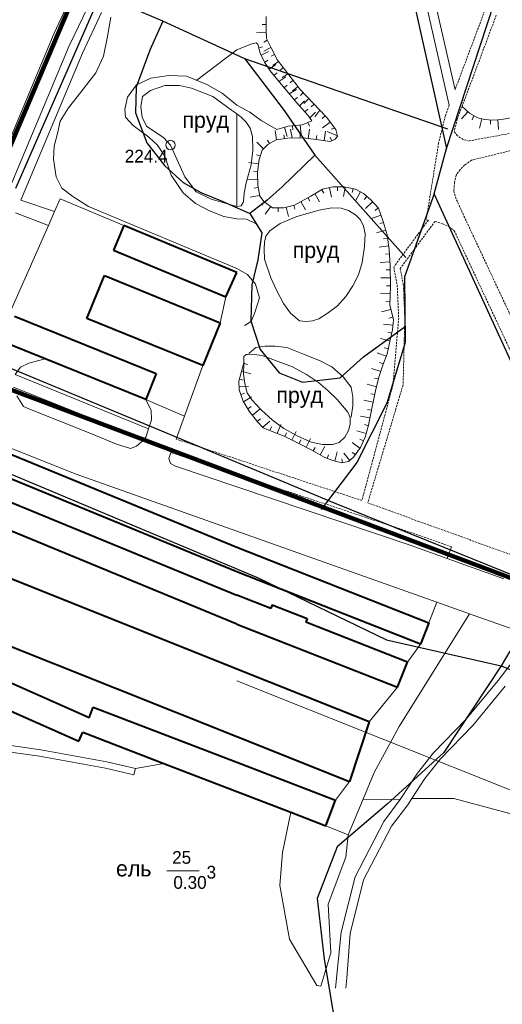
# Model space of a CAD drawing. Extents: x 13 to 4138, y -4831 to -1000.
# Tile 45 of 203: x 1946 to 2066, y -4004 to -3757. Entities that reach past the tile are written whole.
import ezdxf
from ezdxf.enums import TextEntityAlignment as Align

# ---------------------------------------------------------------- set-up
doc = ezdxf.new("R2010")
doc.units = 0
doc.header["$MEASUREMENT"] = 0
doc.linetypes.add('DASHED', pattern=[0.75, 0.5, -0.25])
for name, color, linetype in [('11', 7, 'CONTINUOUS'), ('18', 7, 'CONTINUOUS'), ('24', 7, 'CONTINUOUS'), ('30', 7, 'CONTINUOUS'), ('34', 7, 'CONTINUOUS'), ('37', 7, 'CONTINUOUS'), ('40', 7, 'CONTINUOUS'), ('42', 7, 'CONTINUOUS'), ('6', 7, 'CONTINUOUS'), ('границы команд_1', 10, 'CONTINUOUS'), ('ПЕШЕХОДНЫЕ_ДОРОЖКИ', 3, 'CONTINUOUS'), ('ТРОПЫ', 32, 'CONTINUOUS'), ('ТРОТУАРЫ', 7, 'CONTINUOUS')]:
    doc.layers.add(name, color=color, linetype=linetype)
doc.styles.get("Standard").update_dxf_attribs({"font": 'txt', "height": 0.2})

msp = doc.modelspace()

# ---------------------------------------------------------------- linework, layer by layer
at = {"layer": '11', "color": 253, "linetype": 'Continuous', "lineweight": 0}
for p, q in [((1954.35, -3805.26), (1955.75, -3802.11)), ((1955.75, -3802.11), (1971.71, -3808.78)), ((1952.79, -3808.8), (1954.35, -3805.26)), ((1940.81, -3835.91), (1952.79, -3808.8)), ((1997.21, -3826.69), (1995.85, -3833.17)), ((1991.48, -3843.89), (1986.87, -3856.55)), ((1986.87, -3856.55), (1977.18, -3852.44)), ((2046.01, -3913.72), (2042.71, -3918.28)), ((2040.24, -3924.56), (2033.14, -3933.24)), ((2028.19, -3948.2), (2024.75, -3952.88))]:
    msp.add_line(p, q, dxfattribs=at)
at = {"layer": '18', "color": 253, "linetype": 'Continuous', "lineweight": 0}
msp.add_line((2192.71, -4000), (2000, -3922.94), dxfattribs=at)
at = {"layer": '24', "color": 253, "linetype": 'Continuous', "lineweight": 0}
for p, q in [((1954.28, -3760.59), (1961.04, -3745.95)), ((1967.02, -3745.06), (1957.99, -3763.78)), ((2046.36, -3748.42), (2053.21, -3778.65)), ((2048.56, -3747.89), (2054.65, -3774.8)), ((1966.13, -3755.36), (1961.34, -3765.61)), ((1954.28, -3760.59), (1939.25, -3796.41)), ((1957.99, -3763.78), (1943.61, -3798.07)), ((1961.34, -3765.61), (1945.9, -3802.44)), ((1945.9, -3802.44), (1954.35, -3805.26)), ((1944.58, -3805.6), (1952.79, -3808.8)), ((1945.84, -3844.27), (1947.93, -3843.29)), ((1947.93, -3843.29), (1951.98, -3842.23)), ((1944.45, -3846.13), (1945.84, -3844.27)), ((1944.45, -3846.13), (1977.89, -3859.76)), ((1944.03, -3849.3), (1976.81, -3862.47)), ((1946.54, -3854.18), (1944.86, -3851.53)), ((1977.18, -3852.44), (1978.5, -3855.16)), ((1948.3, -3854.89), (1946.54, -3854.18)), ((1948.3, -3854.89), (1963.85, -3861.08)), ((1978.5, -3855.16), (1978.64, -3857.53)), ((1926.63, -3857.93), (1959.76, -3871.12)), ((1978.64, -3857.53), (1977.89, -3859.76)), ((1986.87, -3856.55), (1984.8, -3862.34)), ((1977.89, -3859.76), (1977.25, -3861.72)), ((1963.85, -3861.08), (1969.82, -3863.57)), ((1976.81, -3862.47), (1974.87, -3864.1)), ((1977.25, -3861.72), (1976.81, -3862.47)), ((1969.82, -3863.57), (1973.34, -3864.66)), ((1974.87, -3864.1), (1973.34, -3864.66)), ((1983.49, -3865.7), (1982.96, -3867.18)), ((1982.96, -3867.18), (1983.38, -3868.43)), ((1983.38, -3868.43), (1984.67, -3869.15)), ((2000, -3874.31), (1984.67, -3869.15)), ((1959.76, -3871.12), (2000, -3885.41)), ((2043.4, -3888.92), (2000, -3874.31)), ((2000, -3885.41), (2050.07, -3903.2)), ((2052.72, -3892.28), (2043.4, -3888.92)), ((2052.72, -3892.28), (2053.76, -3889.39)), ((2066.88, -3897.39), (2052.72, -3892.28)), ((2050.07, -3903.2), (2048.12, -3908.38)), ((2050.07, -3903.2), (2058.27, -3906.12)), ((2058.27, -3906.12), (2040.63, -3934.41)), ((2058.27, -3906.12), (2073.95, -3911.69)), ((2073.95, -3911.69), (2065.43, -3922.83)), ((2065.43, -3922.83), (2057.37, -3932.64)), ((2067.21, -3924.24), (2059.07, -3934.15)), ((2040.63, -3934.41), (2034.38, -3945.93)), ((2057.37, -3932.64), (2049.3, -3941.02)), ((2059.07, -3934.15), (2051.01, -3942.51)), ((2049.3, -3941.02), (2045.27, -3946.07)), ((2051.01, -3942.51), (2047.12, -3947.4)), ((2034.38, -3945.93), (2031.62, -3952.6)), ((2045.27, -3946.07), (2040.95, -3952.71)), ((2047.12, -3947.4), (2043.86, -3952.41)), ((2031.62, -3952.6), (2027.92, -3961.54)), ((2040.95, -3952.71), (2036.8, -3958.19)), ((2042.81, -3954.01), (2038.72, -3959.41)), ((2043.86, -3952.41), (2042.81, -3954.01)), ((2022.29, -3959.28), (2027.92, -3961.54)), ((2036.8, -3958.19), (2029.6, -3972.05)), ((2038.72, -3959.41), (2031.74, -3972.86)), ((2029.6, -3972.05), (2026.14, -3985.92)), ((2031.74, -3972.86), (2028.39, -3986.28)), ((2026.14, -3985.92), (2024.75, -4000)), ((2028.39, -3986.28), (2027.55, -3997.51)), ((2027.55, -3997.51), (2027.3, -4000))]:
    msp.add_line(p, q, dxfattribs=at)
at = {"layer": '24', "color": 253, "linetype": 'DASHED', "lineweight": 0}
for p, q in [((2062.07, -3755), (2054.65, -3774.8)), ((2064.97, -3756.1), (2056.41, -3778.93)), ((2053.21, -3778.65), (2052.24, -3781.23)), ((2056.41, -3778.93), (2055.2, -3782.15)), ((2052.24, -3781.23), (2050.54, -3788.15)), ((2055.2, -3782.15), (2054.44, -3785.24)), ((2055.25, -3786.31), (2054.44, -3785.24)), ((2056.65, -3787.22), (2055.25, -3786.31)), ((2069.72, -3785.45), (2058.06, -3787.62)), ((2050.54, -3788.15), (2047.43, -3807.35)), ((2058.06, -3787.62), (2056.65, -3787.22)), ((2070, -3789.67), (2058.76, -3792.43)), ((2057.05, -3793.63), (2055.95, -3794.73)), ((2058.76, -3792.43), (2057.05, -3793.63)), ((2054.95, -3796.14), (2054.55, -3798.04)), ((2055.95, -3794.73), (2054.95, -3796.14)), ((2054.55, -3798.04), (2054.34, -3800.14)), ((2054.34, -3800.14), (2054.75, -3801.65)), ((2054.75, -3801.65), (2056.25, -3805.06)), ((2056.25, -3805.06), (2095.26, -3888.45)), ((2047.98, -3807.44), (2039.29, -3819.21)), ((2049.65, -3807.75), (2040.92, -3819.58)), ((2047.43, -3807.35), (2047.98, -3807.44)), ((2049.65, -3807.75), (2051.55, -3808.36)), ((2051.55, -3808.36), (2053.1, -3809.07)), ((2053.1, -3809.07), (2054.45, -3810.1)), ((2054.45, -3810.1), (2092.54, -3891.53)), ((2039.29, -3819.21), (2040.17, -3823.77)), ((2040.92, -3819.58), (2041.7, -3823.59)), ((2041.7, -3823.59), (2042.08, -3832.16)), ((2040.17, -3823.77), (2040.54, -3832.04)), ((2040.54, -3832.04), (2039.11, -3848.74)), ((2042.08, -3832.16), (2041.64, -3848.74)), ((2039.11, -3848.74), (2031.33, -3877.75)), ((2041.64, -3848.74), (2032.79, -3878.29)), ((2000, -3867.37), (1984.8, -3862.34)), ((2000, -3871.21), (1983.49, -3865.7)), ((2031.33, -3877.75), (2000, -3867.37)), ((2044.45, -3886.03), (2000, -3871.21)), ((2038.19, -3880.27), (2032.79, -3878.29)), ((2045.57, -3882.98), (2038.19, -3880.27)), ((2086.94, -3897.9), (2045.57, -3882.98)), ((2053.76, -3889.39), (2044.45, -3886.03))]:
    msp.add_line(p, q, dxfattribs=at)
at = {"layer": '30', "color": 253, "linetype": 'Continuous', "lineweight": 0}
for p, q in [((1978.35, -3774.95), (1981.98, -3773.69)), ((1981.98, -3773.69), (1985.61, -3773.69)), ((1985.61, -3773.69), (1988.68, -3774.39)), ((1975.98, -3779), (1976.4, -3776.48)), ((1976.4, -3776.48), (1978.35, -3774.95)), ((1988.68, -3774.39), (1993.98, -3776.48)), ((1993.98, -3776.48), (1998.65, -3779.85)), ((1976.26, -3781.65), (1975.98, -3779)), ((1998.65, -3779.85), (1999.4, -3780.37)), ((1999.4, -3780.37), (2000, -3780.81)), ((2000, -3780.81), (2000, -3804.02)), ((2001.08, -3781.6), (2000, -3780.81)), ((2000, -3780.81), (2000, -3804.02)), ((2002.36, -3782.88), (2001.08, -3781.6)), ((1977.37, -3783.89), (1976.26, -3781.65)), ((1981.7, -3786.82), (1977.37, -3783.89)), ((2003.34, -3784.41), (2002.36, -3782.88)), ((2003.91, -3786.47), (2003.34, -3784.41)), ((2004.01, -3789.91), (2003.91, -3786.47)), ((1983.38, -3788.63), (1981.7, -3786.82)), ((1987, -3796.59), (1983.38, -3788.63)), ((2003.6, -3793.62), (2004.01, -3789.91)), ((2002.37, -3798.1), (2003.6, -3793.62)), ((1989.8, -3800.36), (1987, -3796.59)), ((2001.85, -3800.67), (2002.37, -3798.1)), ((1993.57, -3802.18), (1989.8, -3800.36)), ((2001.68, -3802.74), (2001.85, -3800.67)), ((2000, -3804.02), (1993.57, -3802.18)), ((2000, -3804.02), (2001.12, -3803.83)), ((2001.12, -3803.83), (2001.67, -3802.83)), ((2001.67, -3802.83), (2001.68, -3802.74)), ((2015.01, -3806.57), (2020.59, -3804.91)), ((2020.59, -3804.91), (2023.79, -3804.36)), ((2023.79, -3804.36), (2026.14, -3804.48)), ((2026.14, -3804.48), (2027.97, -3804.99)), ((2027.97, -3804.99), (2029.72, -3806.1)), ((2029.72, -3806.1), (2031.01, -3807.38)), ((2008.26, -3810.15), (2010.83, -3808.31)), ((2010.83, -3808.31), (2015.01, -3806.57)), ((2031.01, -3807.38), (2031.69, -3808.96)), ((2007.24, -3811.43), (2008.26, -3810.15)), ((2031.69, -3808.96), (2032.16, -3810.92)), ((2032.16, -3810.92), (2031.99, -3814.07)), ((2006.81, -3814.71), (2006.9, -3813)), ((2006.9, -3813), (2007.24, -3811.43)), ((2006.94, -3817.26), (2006.81, -3814.71)), ((2031.99, -3814.07), (2031.35, -3818.03)), ((2008.48, -3821.91), (2006.94, -3817.26)), ((2031.35, -3818.03), (2030.49, -3821.14)), ((2030.49, -3821.14), (2029.09, -3823.95)), ((2009.93, -3825.02), (2008.48, -3821.91)), ((2011.68, -3828.38), (2009.93, -3825.02)), ((2029.09, -3823.95), (2027.29, -3826.55)), ((2013.43, -3830.77), (2011.68, -3828.38)), ((2027.29, -3826.55), (2025.2, -3828.94)), ((2015.73, -3832.73), (2013.43, -3830.77)), ((2022.64, -3830.85), (2020.51, -3832.17)), ((2025.2, -3828.94), (2022.64, -3830.85)), ((2017.35, -3832.9), (2015.73, -3832.73)), ((2018.97, -3832.69), (2017.35, -3832.9)), ((2020.51, -3832.17), (2018.97, -3832.69)), ((2001.69, -3846.07), (2001.77, -3843.23)), ((2001.77, -3843.23), (2001.78, -3841.64)), ((2001.78, -3841.64), (2002.3, -3841.15)), ((2002.3, -3841.15), (2002.7, -3841.13)), ((2002.7, -3841.13), (2003.71, -3841.07)), ((2003.71, -3841.07), (2006.33, -3841.39)), ((2006.33, -3841.39), (2009.68, -3842.64)), ((2009.68, -3842.64), (2013.96, -3844.21)), ((2013.96, -3844.21), (2017.42, -3846.11)), ((2002.06, -3848.85), (2001.69, -3846.07)), ((2017.42, -3846.11), (2020.45, -3848.12)), ((2020.45, -3848.12), (2022.79, -3850.14)), ((2002.62, -3850.78), (2002.06, -3848.85)), ((2022.79, -3850.14), (2025.13, -3852.43)), ((2003.75, -3852.47), (2002.62, -3850.78)), ((2006.05, -3854.97), (2003.75, -3852.47)), ((2025.13, -3852.43), (2027.83, -3855.57)), ((2008.87, -3857.51), (2006.05, -3854.97)), ((2027.83, -3855.57), (2028.39, -3856.91)), ((2011.78, -3859.69), (2008.87, -3857.51)), ((2028.39, -3856.91), (2028.39, -3858.6)), ((2015.12, -3861.54), (2011.78, -3859.69)), ((2027.99, -3860.21), (2027.06, -3861.86)), ((2028.39, -3858.6), (2027.99, -3860.21)), ((2018.59, -3863.07), (2015.12, -3861.54)), ((2021.46, -3863.71), (2018.59, -3863.07)), ((2027.06, -3861.86), (2025.61, -3863.23)), ((2024, -3863.67), (2021.46, -3863.71)), ((2025.61, -3863.23), (2024, -3863.67)), ((1940.45, -3938.76), (1950.86, -3940.25)), ((1940.27, -3940.37), (1950.6, -3941.84)), ((1950.6, -3941.84), (1967.13, -3944.82)), ((1950.86, -3940.25), (1967.47, -3943.24)), ((1967.47, -3943.24), (1974.6, -3944.95)), ((1967.13, -3944.82), (1974.22, -3946.52)), ((1974.6, -3944.95), (1974.22, -3946.52))]:
    msp.add_line(p, q, dxfattribs=at)
msp.add_circle((1983.38, -3788.63), 1.2, dxfattribs=at)
for p in [(2010.83, -3808.31), (2001.77, -3843.23)]:
    msp.add_point(p, dxfattribs=at)
at = {"layer": '37', "color": 253, "linetype": 'Continuous', "lineweight": 0}
for p, q in [((1967.6, -3761.43), (1968.43, -3756.54)), ((2007.34, -3756.36), (2007.34, -3759.82)), ((2006.34, -3758.39), (2007.34, -3758.39)), ((1966.62, -3766.32), (1967.6, -3761.43)), ((2004.96, -3760.49), (2007.36, -3760.39)), ((2007.34, -3759.82), (2007.42, -3761.93)), ((2003.53, -3763.31), (2000, -3764.79)), ((2004.8, -3762.99), (2003.53, -3763.31)), ((2005.26, -3763.37), (2004.8, -3762.99)), ((2005.81, -3765.59), (2005.26, -3763.37)), ((2006.44, -3763.97), (2005.47, -3764.21)), ((2006.73, -3762.79), (2007.63, -3762.35)), ((2006.75, -3765.1), (2008.53, -3764.13)), ((2007.42, -3761.93), (2008.6, -3764.29)), ((2008.6, -3764.29), (2010.21, -3767.33)), ((1964.67, -3770.51), (1966.62, -3766.32)), ((2000, -3764.79), (1989.94, -3772.36)), ((2006.91, -3767.87), (2005.81, -3765.59)), ((2007.96, -3765.18), (2006.06, -3766.11)), ((2008.57, -3766.37), (2009.46, -3765.9)), ((2008.6, -3770.31), (2006.91, -3767.87)), ((2007.76, -3767.34), (2006.94, -3767.91)), ((2009.76, -3768.47), (2008.08, -3769.56)), ((2008.99, -3768.7), (2010.45, -3767.64)), ((2010.21, -3767.33), (2015.87, -3774.67)), ((2010.88, -3769.83), (2011.67, -3769.22)), ((1960.91, -3775.37), (1964.67, -3770.51)), ((1978.49, -3771.88), (1982.96, -3771.18)), ((1982.96, -3771.18), (1987.42, -3771.32)), ((1987.42, -3771.32), (1992.45, -3773.41)), ((2011.98, -3774.45), (2008.6, -3770.31)), ((2010.06, -3770.52), (2009.28, -3771.15)), ((2012.25, -3771.54), (2010.55, -3772.7)), ((2011.37, -3771.71), (2012.89, -3770.8)), ((1972.63, -3776.62), (1974.86, -3773.55)), ((1974.86, -3773.55), (1978.49, -3771.88)), ((1992.45, -3773.41), (1996.36, -3775.65)), ((2012.59, -3773.61), (2011.81, -3774.25)), ((2013.32, -3773), (2014.11, -3772.39)), ((2013.95, -3775), (2015.33, -3773.97)), ((1957.84, -3779.28), (1960.91, -3775.37)), ((1971.93, -3779.7), (1972.63, -3776.62)), ((1996.36, -3775.65), (2000, -3778.59)), ((2015.02, -3778.08), (2011.98, -3774.45)), ((2014.91, -3774.67), (2013.1, -3775.78)), ((2015.15, -3776.67), (2014.38, -3777.31)), ((2015.87, -3774.67), (2022.46, -3781.67)), ((2015.91, -3776.17), (2016.64, -3775.48)), ((2000, -3778.59), (2001.28, -3779.27)), ((2017.81, -3781.11), (2015.02, -3778.08)), ((2016.91, -3777.5), (2015.7, -3778.82)), ((2016.79, -3778.23), (2018.01, -3776.94)), ((2018.65, -3779.08), (2019.38, -3778.4)), ((2056.41, -3778.93), (2058.31, -3780.64)), ((1955.74, -3782.64), (1957.84, -3779.28)), ((1972.07, -3781.65), (1971.93, -3779.7)), ((2001.28, -3779.27), (2003.28, -3780.35)), ((2003.28, -3780.35), (2006.07, -3782.46)), ((2017.79, -3779.61), (2017.05, -3780.29)), ((2018.82, -3782.55), (2017.81, -3781.11)), ((2019.74, -3780.34), (2018.32, -3781.84)), ((2019.53, -3781.54), (2020.75, -3779.85)), ((2021.39, -3781.99), (2022.12, -3781.31)), ((2056.3, -3782.06), (2057.9, -3780.27)), ((2058.31, -3780.64), (2060.35, -3781.82)), ((2058.91, -3782.26), (2059.33, -3781.23)), ((1955.04, -3785.71), (1955.74, -3782.64)), ((1974.02, -3783.75), (1972.07, -3781.65)), ((1977.93, -3786.68), (1974.02, -3783.75)), ((2006.07, -3782.46), (2010.04, -3784.74)), ((2010.04, -3784.74), (2012.82, -3783.9)), ((2012.82, -3783.9), (2016.37, -3783.56)), ((2014, -3784.79), (2013.9, -3783.8)), ((2016.12, -3785.99), (2015.9, -3783.61)), ((2016.37, -3783.56), (2018.82, -3782.55)), ((2018.16, -3783.9), (2017.78, -3782.98)), ((2021.49, -3784.33), (2023.38, -3782.86)), ((2022.46, -3781.67), (2024.82, -3784.7)), ((2060.35, -3781.82), (2062.02, -3782.25)), ((2060.81, -3784.42), (2061.4, -3782.09)), ((2062.02, -3782.25), (2064.12, -3782.37)), ((2063.53, -3783.37), (2063.53, -3782.34)), ((2064.12, -3782.37), (2066.41, -3782.25)), ((2065.51, -3784.7), (2065.38, -3782.3)), ((2066.41, -3782.25), (2069.46, -3781.66)), ((1954.21, -3788.92), (1955.04, -3785.71)), ((2009.57, -3784.94), (2009.92, -3787.31)), ((2011.76, -3786.03), (2011.9, -3787.02)), ((2012.64, -3786.46), (2011.95, -3784.16)), ((2013.43, -3784.6), (2013.89, -3786.87)), ((2015.87, -3785.83), (2015.89, -3786.83)), ((2018.18, -3784.6), (2017.88, -3786.98)), ((2020.01, -3786.24), (2019.86, -3787.23)), ((2022.19, -3785.14), (2021.84, -3787.52)), ((2022.66, -3785.2), (2025.22, -3786.31)), ((2023.6, -3784.6), (2024.61, -3784.43)), ((2025.24, -3786.39), (2024.65, -3787.15)), ((2024.82, -3784.7), (2025.24, -3786.39)), ((1954.07, -3792.13), (1954.21, -3788.92)), ((1980.16, -3788.63), (1977.93, -3786.68)), ((1981.98, -3791.43), (1980.16, -3788.63)), ((2004.98, -3787.88), (2006.68, -3789.58)), ((2007.76, -3788.5), (2006.32, -3789.93)), ((2007.68, -3787.4), (2008.17, -3788.27)), ((2009.87, -3787.32), (2007.76, -3788.5)), ((2012.74, -3786.9), (2009.87, -3787.32)), ((2016.54, -3786.81), (2012.74, -3786.9)), ((2019.84, -3787.23), (2016.54, -3786.81)), ((2023.39, -3787.74), (2019.84, -3787.23)), ((2023.36, -3786.65), (2023.79, -3787.55)), ((2024.65, -3787.15), (2023.39, -3787.74)), ((1983.52, -3796.18), (1981.98, -3791.43)), ((2004.9, -3791.04), (2005.85, -3791.36)), ((2006.32, -3789.93), (2005.56, -3792.21)), ((1954.77, -3796.6), (1954.07, -3792.13)), ((2003.04, -3792.99), (2005.42, -3793.3)), ((2005.56, -3792.21), (2005.14, -3795.42)), ((1986.59, -3800.64), (1983.52, -3796.18)), ((2004.17, -3795.15), (2005.16, -3795.28)), ((2005.14, -3795.42), (2005.22, -3798.7)), ((1956.16, -3799.39), (1954.77, -3796.6)), ((2002.79, -3797.34), (2005.19, -3797.28)), ((2005.22, -3798.7), (2005.73, -3801.4)), ((1958.95, -3801.49), (1956.16, -3799.39)), ((1989.66, -3803.3), (1986.59, -3800.64)), ((2003.34, -3801.68), (2005.7, -3801.24)), ((2004.35, -3799.45), (2005.33, -3799.27)), ((2018.49, -3801.4), (2021.44, -3799.72)), ((2020.72, -3802.89), (2019.53, -3800.81)), ((2021.76, -3800.69), (2021.27, -3799.82)), ((2021.44, -3799.72), (2024.06, -3799.13)), ((2023.72, -3801.66), (2023.19, -3799.32)), ((2024.06, -3799.13), (2026.81, -3799.08)), ((2025.19, -3800.11), (2025.17, -3799.11)), ((2026.68, -3801.51), (2027.16, -3799.16)), ((2026.81, -3799.08), (2029.68, -3799.67)), ((2028.92, -3800.54), (2029.12, -3799.56)), ((2029.68, -3799.67), (2031.71, -3800.77)), ((2029.8, -3802.46), (2030.94, -3800.35)), ((2031.71, -3800.77), (2033.57, -3802.37)), ((1962.86, -3804), (1958.95, -3801.49)), ((1993.15, -3805.11), (1989.66, -3803.3)), ((2005.73, -3801.4), (2006.83, -3802.84)), ((2006.27, -3803.66), (2006.85, -3802.85)), ((2006.83, -3802.84), (2008.94, -3804.36)), ((2011.73, -3804.36), (2014.43, -3803.68)), ((2014.53, -3804.69), (2014.29, -3803.72)), ((2014.43, -3803.68), (2018.49, -3801.4)), ((2017.22, -3804.87), (2016.04, -3802.78)), ((2018.28, -3802.67), (2017.79, -3801.8)), ((2031.91, -3802.26), (2032.56, -3801.5)), ((2032.26, -3804.49), (2034.02, -3802.87)), ((2033.57, -3802.37), (2035.51, -3804.48)), ((2000, -3819.57), (1962.86, -3804)), ((1996.78, -3806.51), (1993.15, -3805.11)), ((2007.07, -3805.97), (2008.47, -3804.02)), ((2008.94, -3804.36), (2011.73, -3804.36)), ((2010.36, -3805.36), (2010.36, -3804.36)), ((2012.93, -3806.53), (2012.35, -3804.2)), ((2033.86, -3806.99), (2036.12, -3806.18)), ((2034.64, -3805.01), (2035.38, -3804.34)), ((2035.51, -3804.48), (2036.69, -3807.77)), ((2000, -3807.1), (1996.78, -3806.51)), ((2002.45, -3807.18), (2000, -3807.1)), ((2004.98, -3808.45), (2002.45, -3807.18)), ((2035.81, -3808.33), (2036.78, -3808.07)), ((2036.69, -3807.77), (2037.62, -3811.15)), ((2034.99, -3810.63), (2037.31, -3810)), ((2037.62, -3811.15), (2038.13, -3814.86)), ((2036.74, -3812.08), (2037.73, -3811.95)), ((2035.62, -3814.25), (2038, -3813.93)), ((2037.2, -3815.98), (2038.2, -3815.92)), ((2038.13, -3814.86), (2038.38, -3818.83)), ((2035.93, -3818.07), (2038.33, -3817.91)), ((2002.66, -3821.11), (2000, -3819.57)), ((2004.64, -3823.46), (2002.66, -3821.11)), ((2037.4, -3819.93), (2038.4, -3819.91)), ((2038.38, -3818.83), (2038.47, -3824.06)), ((2005.64, -3826.89), (2004.64, -3823.46)), ((2036.03, -3821.95), (2038.43, -3821.91)), ((2036, -3825.82), (2038.4, -3825.91)), ((2037.47, -3823.93), (2038.47, -3823.91)), ((2038.47, -3824.06), (2038.3, -3828.7)), ((2004.54, -3830.6), (2005.64, -3826.89)), ((2037.33, -3827.87), (2038.33, -3827.91)), ((2003.61, -3832.88), (2004.54, -3830.6)), ((2036.26, -3830.45), (2038.59, -3829.87)), ((2038.3, -3828.7), (2039.23, -3832.45)), ((2001.93, -3833.82), (2003.61, -3832.88)), ((2038.1, -3832.05), (2039.07, -3831.81)), ((2039.23, -3832.45), (2038.97, -3834.98)), ((2036.71, -3833.55), (2039.09, -3833.79)), ((2037.82, -3835.53), (2038.79, -3835.76)), ((2038.97, -3834.98), (2038.13, -3838.61)), ((2036, -3837.16), (2038.34, -3837.71)), ((2002.97, -3840.91), (2004.79, -3839.41)), ((2004.79, -3839.41), (2007.07, -3839.07)), ((2007.07, -3839.07), (2009.52, -3839.07)), ((2009.52, -3839.07), (2012.48, -3839.41)), ((2012.48, -3839.41), (2016.7, -3841.01)), ((2035.15, -3840.73), (2037.39, -3841.59)), ((2036.93, -3839.45), (2037.9, -3839.66)), ((2038.13, -3838.61), (2037.62, -3840.97)), ((2000.46, -3847.8), (2001.77, -3843.22)), ((2016.7, -3841.01), (2020.67, -3842.61)), ((2020.67, -3842.61), (2023.8, -3844.22)), ((2035.74, -3843.1), (2036.67, -3843.45)), ((2037.62, -3840.97), (2036.53, -3843.84)), ((2003.48, -3845.99), (2001.17, -3845.33)), ((2002.68, -3843.68), (2001.72, -3843.41)), ((2023.8, -3844.22), (2026.67, -3846.75)), ((2033.76, -3844.64), (2036.05, -3845.36)), ((2036.53, -3843.84), (2035.68, -3846.54)), ((2000.55, -3849.99), (2000.46, -3847.8)), ((2001.58, -3847.53), (2000.62, -3847.25)), ((2026.67, -3846.75), (2028.61, -3849.36)), ((2034.52, -3847.03), (2035.49, -3847.27)), ((2035.68, -3846.54), (2034.84, -3849.83)), ((2002.92, -3849.14), (2000.52, -3849.23)), ((2001.56, -3852.86), (2000.55, -3849.99)), ((2028.61, -3849.36), (2029.04, -3851.81)), ((2032.67, -3848.61), (2034.99, -3849.21)), ((2034.84, -3849.83), (2033.82, -3854.64)), ((2001.91, -3850.82), (2000.96, -3851.16)), ((2003.08, -3855.3), (2001.56, -3852.86)), ((2003.71, -3851.76), (2001.67, -3853.03)), ((2029.04, -3851.81), (2029.04, -3854)), ((2031.8, -3852.62), (2034.14, -3853.12)), ((2033.58, -3850.96), (2034.56, -3851.16)), ((2003.57, -3854.2), (2002.72, -3854.72)), ((2005.2, -3858), (2003.08, -3855.3)), ((2005.79, -3854.86), (2003.89, -3856.34)), ((2029.04, -3854), (2028.6, -3856.86)), ((2032.76, -3854.88), (2033.73, -3855.08)), ((2033.82, -3854.64), (2032.98, -3858.86)), ((2005.91, -3857.3), (2005.13, -3857.92)), ((2006.55, -3859.52), (2005.2, -3858)), ((2008.24, -3857.82), (2006.45, -3859.41)), ((2030.99, -3856.57), (2033.34, -3857.04)), ((2009.25, -3860.62), (2006.55, -3859.52)), ((2008.64, -3859.29), (2008.27, -3860.22)), ((2011.87, -3861.63), (2009.25, -3860.62)), ((2010.99, -3858.72), (2010.12, -3860.96)), ((2014.84, -3860.41), (2013.78, -3862.57)), ((2030.08, -3860.26), (2032.39, -3860.92)), ((2031.98, -3858.72), (2032.94, -3859)), ((2032.98, -3858.86), (2032.13, -3861.82)), ((2015.33, -3863.32), (2011.87, -3861.63)), ((2012.42, -3860.79), (2011.99, -3861.69)), ((2016.04, -3862.56), (2015.58, -3863.45)), ((2018.45, -3862.22), (2017.36, -3864.36)), ((2030.78, -3862.38), (2031.69, -3862.79)), ((2032.13, -3861.82), (2030.95, -3864.43)), ((2018.8, -3865.09), (2015.33, -3863.32)), ((2022.01, -3866.95), (2018.8, -3865.09)), ((2019.63, -3864.42), (2019.13, -3865.29)), ((2022.06, -3864.21), (2020.86, -3866.29)), ((2025.15, -3865.52), (2024.53, -3867.84)), ((2028.86, -3863.23), (2030.84, -3864.59)), ((2030.95, -3864.43), (2029.26, -3866.88)), ((2024.03, -3867.71), (2022.01, -3866.95)), ((2022.99, -3866.25), (2022.64, -3867.19)), ((2026.23, -3868.3), (2024.03, -3867.71)), ((2028, -3867.96), (2026.23, -3868.3)), ((2026.28, -3867.27), (2026.46, -3868.25)), ((2026.77, -3865.86), (2028.33, -3867.68)), ((2029.26, -3866.88), (2028, -3867.96)), ((2028.88, -3865.67), (2029.7, -3866.24))]:
    msp.add_line(p, q, dxfattribs=at)
at = {"layer": '40', "color": 253, "linetype": 'Continuous', "lineweight": 0}
for p, q in [((1974.6, -3944.95), (1981.69, -3943.66)), ((2031.62, -3952.6), (2040.95, -3952.71)), ((2043.86, -3952.41), (2054.36, -3952.41)), ((2054.36, -3952.41), (2070.2, -3956.74)), ((2011.45, -3965.99), (2013.49, -3955.89)), ((2027.92, -3961.54), (2027.26, -3967.14)), ((2010.73, -3974.26), (2011.45, -3965.99)), ((2027.26, -3967.14), (2022.88, -3978.96)), ((2013.16, -3987.69), (2010.73, -3974.26)), ((2022.88, -3978.96), (2023.55, -3991.12)), ((2020.03, -3999.31), (2013.16, -3987.69)), ((2023.55, -3991.12), (2021.03, -3999.45)), ((2021.03, -3999.45), (2020.03, -3999.31))]:
    msp.add_line(p, q, dxfattribs=at)
at = {"layer": '42', "color": 253, "linetype": 'Continuous', "lineweight": 0}
msp.add_line((1982.47, -3970.55), (1990.55, -3970.55), dxfattribs=at)
at = {"layer": '6', "color": 253, "linetype": 'Continuous', "lineweight": 40}
for p, q in [((1971.71, -3808.78), (1969.13, -3814.94)), ((2000, -3820.61), (1971.71, -3808.78)), ((1969.13, -3814.94), (1997.21, -3826.69)), ((1997.21, -3826.69), (2000, -3820.61)), ((1962.46, -3832.07), (1966.83, -3821.35)), ((1966.83, -3821.35), (1995.85, -3833.17)), ((1944.31, -3831.55), (1979.82, -3845.93)), ((1991.48, -3843.89), (1962.46, -3832.07)), ((1995.85, -3833.17), (1991.48, -3843.89)), ((1951.98, -3842.23), (1941.67, -3838.06)), ((1977.18, -3852.44), (1951.98, -3842.23)), ((1979.82, -3845.93), (1977.18, -3852.44)), ((1927.37, -3859.54), (2000, -3889.46)), ((2000, -3895.63), (1925.19, -3864.81)), ((1924.27, -3870.28), (2000, -3901.47)), ((2000, -3908.72), (1921.72, -3876.47)), ((2000, -3889.46), (2048.12, -3908.38)), ((2000, -3919.99), (1934.45, -3893.78)), ((2046.01, -3913.72), (2000, -3895.63)), ((2008.51, -3904.82), (2000, -3901.47)), ((1914.45, -3902.72), (2000, -3936.93)), ((2008.88, -3903.89), (2008.51, -3904.82)), ((2008.88, -3903.89), (2017.61, -3907.33)), ((1962.98, -3932.25), (1905.65, -3906.79)), ((2017.61, -3907.33), (2017.24, -3908.26)), ((2000, -3908.72), (2040.24, -3924.56)), ((2042.71, -3918.28), (2017.24, -3908.26)), ((2048.12, -3908.38), (2046.01, -3913.72)), ((2040.24, -3924.56), (2042.71, -3918.28)), ((2033.14, -3933.24), (2000, -3919.99)), ((1928.48, -3923.91), (1960.39, -3938.08)), ((1962.98, -3932.25), (1964.03, -3929.52)), ((1964.03, -3929.52), (2000, -3943.36)), ((2033.14, -3933.24), (2028.19, -3948.2)), ((1960.39, -3938.08), (1961.39, -3935.84)), ((1961.39, -3935.84), (1981.69, -3943.66)), ((2000, -3936.93), (2028.19, -3948.2)), ((1981.69, -3943.66), (2000, -3950.7)), ((2000, -3943.36), (2024.75, -3952.88)), ((2000, -3950.7), (2013.49, -3955.89)), ((2022.29, -3959.28), (2024.75, -3952.88)), ((2013.49, -3955.89), (2022.29, -3959.28))]:
    msp.add_line(p, q, dxfattribs=at)
at = {"layer": 'границы команд_1', "color": 6, "lineweight": 100}
msp.add_lwpolyline([(2549.39, -3103.47), (2845.92, -3244.29), (2852.4, -3270.42), (2865.73, -3301.42), (2794.37, -3460.89), (2690.12, -3678.56), (2650.09, -3738.61), (2599.39, -3793.21), (2511.64, -3862.05), (2468.8, -3886.08), (2363.19, -3917.93), (2296.64, -3931.84), (2211.4, -3935.44), (2161.36, -3932.1), (1924.35, -3842.83), (1924.12, -3833.84), (1971.62, -3721.93), (2001.65, -3688.57), (2047.16, -3666.41), (2219.84, -3604.16), (2249.92, -3585.92), (2275.62, -3557.22), (2502.08, -3120), (2528.83, -3105.27)], close=True, dxfattribs=at)
at = {"layer": 'ПЕШЕХОДНЫЕ_ДОРОЖКИ'}
for points in [[(2027.43, -3679.71), (2035.54, -3713.34), (2052.49, -3789.51)], [(2052.49, -3789.51), (2083.19, -3695.86)], [(2092.08, -3893.91), (2049.4, -3800.89), (2052.49, -3789.51)], [(2049.4, -3800.89), (2042.03, -3821.7), (2042.16, -3838.03), (2041.88, -3838.99), (2037.59, -3853.34), (2030.08, -3868.21), (2021.09, -3879.99)], [(1933.04, -3866.76), (2005.36, -3897.14), (2037.46, -3912.64), (2066.25, -3919.2), (2087.37, -3927.85), (2147.98, -3953.36), (2181.88, -3963.65), (2224.26, -3975.6), (2226.12, -3976.13), (2227.74, -3975.82), (2244.85, -3972.53), (2283.53, -3967.75), (2325.18, -3961.75), (2378.45, -3952.28), (2447.36, -3924.71), (2479.68, -3914.46), (2527.35, -3924.32)], [(2068.42, -3915.47), (2066.25, -3919.2), (2051.84, -3940.9), (2037.64, -3953.88)], [(2037.64, -3953.88), (2025.11, -3964.52), (2020.13, -3977.55), (2021.86, -3992.7), (2028.35, -4031.36), (2027.08, -4040.56)]]:
    msp.add_lwpolyline(points, dxfattribs=at)
at = {"layer": 'ТРОПЫ'}
for points in [[(2052.81, -3784.61), (2001.96, -3767.02), (1981.5, -3757.57), (1962.21, -3749.26)], [(1981.5, -3757.57), (1978.18, -3764.87), (1974.8, -3774.11), (1974.65, -3780.57), (1977.45, -3788.06), (1981.87, -3793.78), (1986.58, -3798.03), (1990.99, -3800.52), (1996.28, -3802.72), (2003.26, -3805.76), (2006.29, -3810.64), (2005.26, -3817.39), (2003.79, -3823.7), (2003.5, -3832.66), (2005.86, -3839.84), (2010.57, -3845.72), (2016.45, -3848.06), (2025.86, -3847.02), (2031.74, -3841.74), (2042.19, -3834.09)], [(2001.96, -3767.02), (2011.85, -3779.98), (2019.56, -3791.12), (2011.34, -3799.13)], [(2019.56, -3791.12), (2042.34, -3816.8)], [(2011.34, -3799.13), (2007.61, -3802.42)], [(2007.61, -3802.42), (2003.26, -3805.76)]]:
    msp.add_lwpolyline(points, dxfattribs=at)
at = {"layer": 'ТРОТУАРЫ'}
for points in [[(1944.61, -3799.43), (1965.14, -3752.46), (1970.34, -3740.58), (1974.71, -3730.6), (1983.47, -3713.86), (1992.17, -3702.38), (2021.82, -3681.89), (2030.68, -3678.01), (2038.94, -3674.38), (2049.09, -3671.21), (2056.62, -3668.59), (2077.48, -3661.35), (2097, -3654.57), (2136.45, -3642.08), (2187.29, -3620.91), (2228.07, -3602.82), (2244.08, -3591.29), (2259.04, -3578.94), (2287.41, -3546.88), (2294.82, -3533.72), (2298.16, -3527.61), (2302.98, -3519.26), (2306.99, -3510.73)], [(1929.36, -3838.76), (1980.14, -3859.89), (2024.34, -3878.29), (2078.09, -3900.06), (2085.29, -3902.82)]]:
    msp.add_lwpolyline(points, dxfattribs=at)

# ---------------------------------------------------------------- texts
at = {"layer": '30', "color": 253, "linetype": 'Continuous', "lineweight": 0}
msp.add_text('224.4', height=3.2, dxfattribs=at).set_placement((1977.28, -3791.38), align=Align.MIDDLE)
at = {"layer": '34', "color": 253, "linetype": 'Continuous', "lineweight": 0}
for p in [(1992.2, -3782.93), (2019.82, -3815.56), (2015.73, -3851.91)]:
    msp.add_text('пруд', height=4, dxfattribs=at).set_placement(p, align=Align.MIDDLE)
at = {"layer": '42', "color": 253, "linetype": 'Continuous', "lineweight": 0}
for s, height, p in [('25', 3.2, (1986.18, -3967.21)), ('ель', 4, (1974.17, -3970.01)), ('3', 3.2, (1993.61, -3970.91)), ('0.30', 3.2, (1988.26, -3973.49))]:
    msp.add_text(s, height=height, dxfattribs=at).set_placement(p, align=Align.MIDDLE)

doc.saveas('drawing.dxf')
